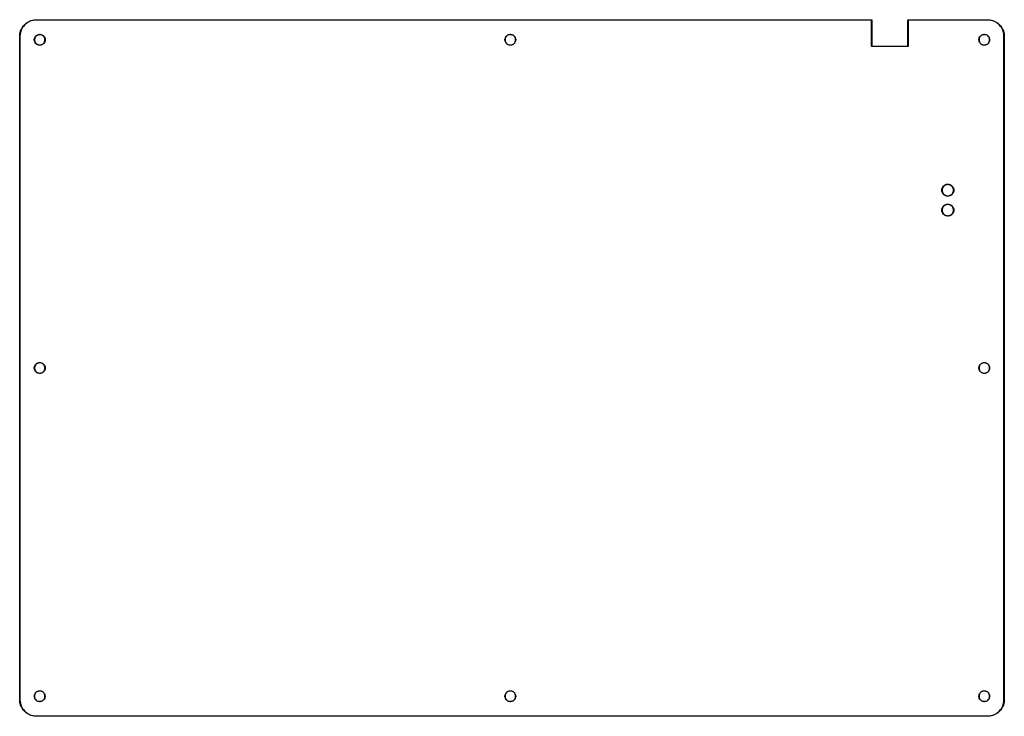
# Model space of a CAD drawing. Extents: x 2 to 13.7, y -9.5 to -1.2.
import ezdxf

# ---------------------------------------------------------------- set-up
doc = ezdxf.new("R2010")
doc.units = 0
doc.header["$MEASUREMENT"] = 0
doc.layers.add('BLACK', color=7, linetype='CONTINUOUS')

msp = doc.modelspace()

# ---------------------------------------------------------------- linework, layer by layer
at = {"layer": 'BLACK', "linetype": 'CONTINUOUS'}
for p, q in [((1.983, -1.298), (1.99, -1.283)), ((1.99, -1.283), (1.999, -1.269)), ((2.001, -1.273), (1.992, -1.288)), ((1.999, -1.269), (2.008, -1.256)), ((2.011, -1.259), (2.001, -1.273)), ((2.008, -1.256), (2.019, -1.243)), ((2.022, -1.246), (2.011, -1.259)), ((2.019, -1.243), (2.031, -1.232)), ((2.034, -1.234), (2.022, -1.246)), ((2.031, -1.232), (2.043, -1.221)), ((2.047, -1.223), (2.034, -1.234)), ((2.043, -1.221), (2.057, -1.212)), ((2.061, -1.213), (2.047, -1.223)), ((2.057, -1.212), (2.071, -1.203)), ((2.075, -1.205), (2.061, -1.213)), ((2.071, -1.203), (2.085, -1.196)), ((2.091, -1.198), (2.075, -1.205)), ((2.085, -1.196), (2.101, -1.19)), ((2.107, -1.192), (2.091, -1.198)), ((2.101, -1.19), (2.117, -1.185)), ((2.123, -1.188), (2.107, -1.192)), ((2.117, -1.185), (2.133, -1.182)), ((2.14, -1.185), (2.123, -1.188)), ((2.133, -1.182), (2.149, -1.18)), ((2.157, -1.183), (2.14, -1.185)), ((2.149, -1.18), (2.165, -1.179)), ((2.165, -1.183), (2.157, -1.183)), ((2.165, -1.179), (12.087, -1.179)), ((12.085, -1.183), (2.165, -1.183)), ((12.085, -1.496), (12.085, -1.183)), ((12.087, -1.179), (12.088, -1.18)), ((12.087, -1.179), (12.087, -1.179)), ((12.088, -1.18), (12.089, -1.181)), ((12.089, -1.181), (12.089, -1.494)), ((12.518, -1.18), (12.519, -1.179)), ((12.518, -1.181), (12.518, -1.18)), ((12.518, -1.18), (12.518, -1.18)), ((12.518, -1.18), (12.518, -1.18)), ((12.518, -1.18), (12.518, -1.18)), ((12.518, -1.494), (12.518, -1.181)), ((12.519, -1.179), (12.519, -1.179)), ((12.519, -1.179), (12.519, -1.179)), ((12.519, -1.179), (12.52, -1.179)), ((12.52, -1.179), (13.464, -1.179)), ((13.465, -1.183), (12.522, -1.183)), ((12.522, -1.183), (12.522, -1.496)), ((13.464, -1.179), (13.465, -1.179)), ((13.465, -1.179), (13.481, -1.18)), ((13.473, -1.183), (13.465, -1.183)), ((13.465, -1.183), (13.465, -1.183)), ((13.49, -1.185), (13.473, -1.183)), ((13.481, -1.18), (13.497, -1.182)), ((13.507, -1.188), (13.49, -1.185)), ((13.497, -1.182), (13.513, -1.185)), ((13.523, -1.192), (13.507, -1.188)), ((13.513, -1.185), (13.529, -1.19)), ((13.539, -1.198), (13.523, -1.192)), ((13.529, -1.19), (13.544, -1.196)), ((13.555, -1.205), (13.539, -1.198)), ((13.544, -1.196), (13.559, -1.203)), ((13.569, -1.213), (13.555, -1.205)), ((13.559, -1.203), (13.573, -1.212)), ((13.583, -1.223), (13.569, -1.213)), ((13.573, -1.212), (13.587, -1.221)), ((13.596, -1.234), (13.583, -1.223)), ((13.587, -1.221), (13.599, -1.232)), ((13.608, -1.246), (13.596, -1.234)), ((13.599, -1.232), (13.611, -1.243)), ((13.619, -1.259), (13.608, -1.246)), ((13.611, -1.243), (13.621, -1.256)), ((13.629, -1.273), (13.619, -1.259)), ((13.621, -1.256), (13.631, -1.269)), ((13.638, -1.288), (13.629, -1.273)), ((13.631, -1.269), (13.639, -1.283)), ((13.639, -1.283), (13.647, -1.298)), ((1.967, -1.362), (1.969, -1.345)), ((1.967, -1.378), (1.967, -1.362)), ((1.967, -9.252), (1.967, -1.378)), ((1.969, -1.345), (1.973, -1.329)), ((1.972, -1.352), (1.97, -1.369)), ((1.97, -1.369), (1.97, -1.378)), ((1.97, -1.378), (1.97, -9.252)), ((1.975, -1.336), (1.972, -1.352)), ((1.973, -1.329), (1.977, -1.313)), ((1.979, -1.319), (1.975, -1.336)), ((1.977, -1.313), (1.983, -1.298)), ((1.985, -1.303), (1.979, -1.319)), ((1.992, -1.288), (1.985, -1.303)), ((2.14, -1.412), (2.142, -1.402)), ((2.142, -1.402), (2.145, -1.392)), ((2.145, -1.403), (2.144, -1.413)), ((2.145, -1.392), (2.149, -1.383)), ((2.148, -1.394), (2.145, -1.403)), ((2.153, -1.385), (2.148, -1.394)), ((2.149, -1.383), (2.155, -1.375)), ((2.158, -1.378), (2.153, -1.385)), ((2.155, -1.375), (2.163, -1.368)), ((2.165, -1.371), (2.158, -1.378)), ((2.163, -1.368), (2.171, -1.362)), ((2.173, -1.365), (2.165, -1.371)), ((2.171, -1.362), (2.18, -1.357)), ((2.181, -1.361), (2.173, -1.365)), ((2.18, -1.357), (2.19, -1.354)), ((2.19, -1.358), (2.181, -1.361)), ((2.19, -1.354), (2.2, -1.353)), ((2.2, -1.356), (2.19, -1.358)), ((2.2, -1.353), (2.21, -1.353)), ((2.21, -1.356), (2.2, -1.356)), ((2.21, -1.353), (2.22, -1.354)), ((2.219, -1.358), (2.21, -1.356)), ((2.228, -1.361), (2.219, -1.358)), ((2.22, -1.354), (2.23, -1.357)), ((2.237, -1.365), (2.228, -1.361)), ((2.23, -1.357), (2.239, -1.362)), ((2.244, -1.371), (2.237, -1.365)), ((2.239, -1.362), (2.247, -1.368)), ((2.251, -1.378), (2.244, -1.371)), ((2.247, -1.368), (2.254, -1.375)), ((2.257, -1.385), (2.251, -1.378)), ((2.254, -1.375), (2.26, -1.383)), ((2.261, -1.394), (2.257, -1.385)), ((2.26, -1.383), (2.265, -1.392)), ((2.264, -1.403), (2.261, -1.394)), ((2.266, -1.413), (2.264, -1.403)), ((2.265, -1.392), (2.268, -1.402)), ((2.268, -1.402), (2.269, -1.412)), ((7.731, -1.412), (7.733, -1.402)), ((7.733, -1.402), (7.736, -1.393)), ((7.735, -1.403), (7.733, -1.412)), ((7.738, -1.394), (7.735, -1.403)), ((7.736, -1.393), (7.741, -1.384)), ((7.742, -1.385), (7.738, -1.394)), ((7.741, -1.384), (7.747, -1.376)), ((7.748, -1.377), (7.742, -1.385)), ((7.747, -1.376), (7.754, -1.369)), ((7.755, -1.37), (7.748, -1.377)), ((7.754, -1.369), (7.762, -1.363)), ((7.763, -1.364), (7.755, -1.37)), ((7.762, -1.363), (7.771, -1.358)), ((7.771, -1.36), (7.763, -1.364)), ((7.771, -1.358), (7.78, -1.355)), ((7.781, -1.357), (7.771, -1.36)), ((7.78, -1.355), (7.79, -1.354)), ((7.79, -1.355), (7.781, -1.357)), ((7.79, -1.354), (7.8, -1.354)), ((7.8, -1.355), (7.79, -1.355)), ((7.8, -1.354), (7.81, -1.355)), ((7.81, -1.357), (7.8, -1.355)), ((7.81, -1.355), (7.82, -1.358)), ((7.819, -1.36), (7.81, -1.357)), ((7.828, -1.364), (7.819, -1.36)), ((7.82, -1.358), (7.829, -1.363)), ((7.836, -1.37), (7.828, -1.364)), ((7.829, -1.363), (7.837, -1.369)), ((7.843, -1.377), (7.836, -1.37)), ((7.837, -1.369), (7.844, -1.376)), ((7.848, -1.385), (7.843, -1.377)), ((7.844, -1.376), (7.85, -1.384)), ((7.853, -1.394), (7.848, -1.385)), ((7.85, -1.384), (7.854, -1.393)), ((7.856, -1.403), (7.853, -1.394)), ((7.854, -1.393), (7.857, -1.402)), ((7.857, -1.412), (7.856, -1.403)), ((7.857, -1.402), (7.859, -1.412)), ((13.361, -1.412), (13.363, -1.402)), ((13.363, -1.402), (13.366, -1.393)), ((13.365, -1.403), (13.363, -1.412)), ((13.368, -1.394), (13.365, -1.403)), ((13.366, -1.393), (13.371, -1.384)), ((13.372, -1.385), (13.368, -1.394)), ((13.371, -1.384), (13.377, -1.376)), ((13.378, -1.377), (13.372, -1.385)), ((13.377, -1.376), (13.384, -1.369)), ((13.385, -1.37), (13.378, -1.377)), ((13.384, -1.369), (13.392, -1.363)), ((13.393, -1.364), (13.385, -1.37)), ((13.392, -1.363), (13.401, -1.358)), ((13.401, -1.36), (13.393, -1.364)), ((13.401, -1.358), (13.41, -1.355)), ((13.411, -1.357), (13.401, -1.36)), ((13.41, -1.355), (13.42, -1.354)), ((13.42, -1.355), (13.411, -1.357)), ((13.42, -1.354), (13.43, -1.354)), ((13.43, -1.355), (13.42, -1.355)), ((13.43, -1.354), (13.44, -1.355)), ((13.44, -1.357), (13.43, -1.355)), ((13.44, -1.355), (13.45, -1.358)), ((13.449, -1.36), (13.44, -1.357)), ((13.458, -1.364), (13.449, -1.36)), ((13.45, -1.358), (13.459, -1.363)), ((13.466, -1.37), (13.458, -1.364)), ((13.459, -1.363), (13.467, -1.369)), ((13.472, -1.377), (13.466, -1.37)), ((13.467, -1.369), (13.474, -1.376)), ((13.478, -1.385), (13.472, -1.377)), ((13.474, -1.376), (13.48, -1.384)), ((13.483, -1.394), (13.478, -1.385)), ((13.48, -1.384), (13.484, -1.393)), ((13.486, -1.403), (13.483, -1.394)), ((13.484, -1.393), (13.487, -1.402)), ((13.487, -1.412), (13.486, -1.403)), ((13.487, -1.402), (13.489, -1.412)), ((13.645, -1.303), (13.638, -1.288)), ((13.651, -1.319), (13.645, -1.303)), ((13.647, -1.298), (13.653, -1.313)), ((13.655, -1.336), (13.651, -1.319)), ((13.653, -1.313), (13.657, -1.329)), ((13.658, -1.352), (13.655, -1.336)), ((13.657, -1.329), (13.661, -1.345)), ((13.659, -1.369), (13.658, -1.352)), ((13.659, -1.378), (13.659, -1.369)), ((13.659, -9.252), (13.659, -1.378)), ((13.661, -1.345), (13.663, -1.362)), ((13.663, -1.362), (13.663, -1.378)), ((13.663, -1.378), (13.663, -9.252)), ((2.14, -1.413), (2.14, -1.412)), ((2.14, -1.422), (2.14, -1.413)), ((2.142, -1.432), (2.14, -1.422)), ((2.145, -1.442), (2.142, -1.432)), ((2.144, -1.413), (2.144, -1.422)), ((2.144, -1.422), (2.145, -1.432)), ((2.145, -1.432), (2.148, -1.441)), ((2.149, -1.451), (2.145, -1.442)), ((2.148, -1.441), (2.153, -1.449)), ((2.155, -1.46), (2.149, -1.451)), ((2.153, -1.449), (2.158, -1.457)), ((2.163, -1.467), (2.155, -1.46)), ((2.158, -1.457), (2.165, -1.464)), ((2.171, -1.473), (2.163, -1.467)), ((2.165, -1.464), (2.173, -1.47)), ((2.18, -1.477), (2.171, -1.473)), ((2.173, -1.47), (2.181, -1.474)), ((2.19, -1.48), (2.18, -1.477)), ((2.181, -1.474), (2.19, -1.477)), ((2.19, -1.477), (2.2, -1.478)), ((2.2, -1.482), (2.19, -1.48)), ((2.2, -1.478), (2.21, -1.478)), ((2.21, -1.482), (2.2, -1.482)), ((2.21, -1.478), (2.219, -1.477)), ((2.22, -1.48), (2.21, -1.482)), ((2.219, -1.477), (2.228, -1.474)), ((2.23, -1.477), (2.22, -1.48)), ((2.228, -1.474), (2.237, -1.47)), ((2.239, -1.473), (2.23, -1.477)), ((2.237, -1.47), (2.244, -1.464)), ((2.247, -1.467), (2.239, -1.473)), ((2.244, -1.464), (2.251, -1.457)), ((2.254, -1.46), (2.247, -1.467)), ((2.251, -1.457), (2.257, -1.449)), ((2.26, -1.451), (2.254, -1.46)), ((2.257, -1.449), (2.261, -1.441)), ((2.265, -1.442), (2.26, -1.451)), ((2.261, -1.441), (2.264, -1.432)), ((2.264, -1.432), (2.266, -1.422)), ((2.268, -1.432), (2.265, -1.442)), ((2.266, -1.422), (2.266, -1.413)), ((2.269, -1.422), (2.268, -1.432)), ((2.269, -1.412), (2.269, -1.422)), ((7.731, -1.422), (7.731, -1.412)), ((7.731, -1.412), (7.731, -1.412)), ((7.733, -1.432), (7.731, -1.422)), ((7.733, -1.412), (7.733, -1.422)), ((7.733, -1.422), (7.735, -1.432)), ((7.736, -1.442), (7.733, -1.432)), ((7.735, -1.432), (7.738, -1.441)), ((7.741, -1.451), (7.736, -1.442)), ((7.738, -1.441), (7.742, -1.45)), ((7.747, -1.459), (7.741, -1.451)), ((7.742, -1.45), (7.748, -1.458)), ((7.754, -1.466), (7.747, -1.459)), ((7.748, -1.458), (7.755, -1.465)), ((7.762, -1.472), (7.754, -1.466)), ((7.755, -1.465), (7.763, -1.47)), ((7.771, -1.476), (7.762, -1.472)), ((7.763, -1.47), (7.771, -1.475)), ((7.771, -1.475), (7.781, -1.478)), ((7.78, -1.48), (7.771, -1.476)), ((7.79, -1.481), (7.78, -1.48)), ((7.781, -1.478), (7.79, -1.479)), ((7.79, -1.479), (7.8, -1.479)), ((7.8, -1.481), (7.79, -1.481)), ((7.8, -1.479), (7.81, -1.478)), ((7.81, -1.48), (7.8, -1.481)), ((7.81, -1.478), (7.819, -1.475)), ((7.82, -1.476), (7.81, -1.48)), ((7.819, -1.475), (7.828, -1.47)), ((7.829, -1.472), (7.82, -1.476)), ((7.828, -1.47), (7.836, -1.465)), ((7.837, -1.466), (7.829, -1.472)), ((7.836, -1.465), (7.843, -1.458)), ((7.844, -1.459), (7.837, -1.466)), ((7.843, -1.458), (7.848, -1.45)), ((7.85, -1.451), (7.844, -1.459)), ((7.848, -1.45), (7.853, -1.441)), ((7.854, -1.442), (7.85, -1.451)), ((7.853, -1.441), (7.856, -1.432)), ((7.857, -1.432), (7.854, -1.442)), ((7.856, -1.432), (7.857, -1.422)), ((7.857, -1.422), (7.857, -1.412)), ((7.859, -1.422), (7.857, -1.432)), ((7.859, -1.412), (7.859, -1.422)), ((12.085, -1.497), (12.085, -1.496)), ((12.086, -1.498), (12.085, -1.497)), ((12.087, -1.498), (12.086, -1.498)), ((12.52, -1.498), (12.087, -1.498)), ((12.089, -1.494), (12.518, -1.494)), ((12.522, -1.497), (12.52, -1.498)), ((12.52, -1.498), (12.52, -1.498)), ((12.522, -1.496), (12.522, -1.497)), ((13.361, -1.422), (13.361, -1.412)), ((13.361, -1.412), (13.361, -1.412)), ((13.363, -1.432), (13.361, -1.422)), ((13.363, -1.412), (13.363, -1.422)), ((13.363, -1.422), (13.365, -1.432)), ((13.366, -1.442), (13.363, -1.432)), ((13.365, -1.432), (13.368, -1.441)), ((13.371, -1.451), (13.366, -1.442)), ((13.368, -1.441), (13.372, -1.45)), ((13.377, -1.459), (13.371, -1.451)), ((13.372, -1.45), (13.378, -1.458)), ((13.384, -1.466), (13.377, -1.459)), ((13.378, -1.458), (13.385, -1.465)), ((13.392, -1.472), (13.384, -1.466)), ((13.385, -1.465), (13.393, -1.47)), ((13.401, -1.476), (13.392, -1.472)), ((13.393, -1.47), (13.401, -1.475)), ((13.401, -1.475), (13.411, -1.478)), ((13.41, -1.48), (13.401, -1.476)), ((13.42, -1.481), (13.41, -1.48)), ((13.411, -1.478), (13.42, -1.479)), ((13.42, -1.479), (13.43, -1.479)), ((13.43, -1.481), (13.42, -1.481)), ((13.43, -1.479), (13.44, -1.478)), ((13.44, -1.48), (13.43, -1.481)), ((13.44, -1.478), (13.449, -1.475)), ((13.45, -1.476), (13.44, -1.48)), ((13.449, -1.475), (13.458, -1.47)), ((13.459, -1.472), (13.45, -1.476)), ((13.458, -1.47), (13.466, -1.465)), ((13.467, -1.466), (13.459, -1.472)), ((13.466, -1.465), (13.472, -1.458)), ((13.474, -1.459), (13.467, -1.466)), ((13.472, -1.458), (13.478, -1.45)), ((13.48, -1.451), (13.474, -1.459)), ((13.478, -1.45), (13.483, -1.441)), ((13.484, -1.442), (13.48, -1.451)), ((13.483, -1.441), (13.486, -1.432)), ((13.487, -1.432), (13.484, -1.442)), ((13.486, -1.432), (13.487, -1.422)), ((13.487, -1.422), (13.487, -1.412)), ((13.489, -1.422), (13.487, -1.432)), ((13.489, -1.412), (13.489, -1.422)), ((12.933, -3.165), (12.939, -3.157)), ((12.939, -3.157), (12.945, -3.151)), ((12.948, -3.154), (12.942, -3.16)), ((12.945, -3.151), (12.953, -3.145)), ((12.955, -3.148), (12.948, -3.154)), ((12.953, -3.145), (12.961, -3.14)), ((12.962, -3.144), (12.955, -3.148)), ((12.961, -3.14), (12.969, -3.137)), ((12.971, -3.14), (12.962, -3.144)), ((12.969, -3.137), (12.978, -3.134)), ((12.979, -3.138), (12.971, -3.14)), ((12.978, -3.134), (12.987, -3.133)), ((12.988, -3.137), (12.979, -3.138)), ((12.987, -3.133), (12.997, -3.133)), ((12.997, -3.137), (12.988, -3.137)), ((12.997, -3.133), (13.006, -3.134)), ((13.005, -3.138), (12.997, -3.137)), ((13.014, -3.14), (13.005, -3.138)), ((13.006, -3.134), (13.015, -3.137)), ((13.022, -3.144), (13.014, -3.14)), ((13.015, -3.137), (13.023, -3.14)), ((13.029, -3.148), (13.022, -3.144)), ((13.023, -3.14), (13.031, -3.145)), ((13.036, -3.154), (13.029, -3.148)), ((13.031, -3.145), (13.039, -3.151)), ((13.043, -3.16), (13.036, -3.154)), ((13.039, -3.151), (13.045, -3.157)), ((13.045, -3.157), (13.051, -3.165)), ((12.921, -3.199), (12.923, -3.19)), ((12.921, -3.2), (12.921, -3.199)), ((12.921, -3.209), (12.921, -3.2)), ((12.923, -3.218), (12.921, -3.209)), ((12.923, -3.19), (12.925, -3.181)), ((12.925, -3.227), (12.923, -3.218)), ((12.925, -3.181), (12.929, -3.173)), ((12.926, -3.191), (12.925, -3.2)), ((12.925, -3.2), (12.925, -3.208)), ((12.925, -3.208), (12.926, -3.217)), ((12.929, -3.235), (12.925, -3.227)), ((12.929, -3.182), (12.926, -3.191)), ((12.926, -3.217), (12.929, -3.225)), ((12.929, -3.173), (12.933, -3.165)), ((12.932, -3.174), (12.929, -3.182)), ((12.929, -3.225), (12.932, -3.234)), ((12.933, -3.243), (12.929, -3.235)), ((12.936, -3.167), (12.932, -3.174)), ((12.932, -3.234), (12.936, -3.241)), ((12.939, -3.251), (12.933, -3.243)), ((12.942, -3.16), (12.936, -3.167)), ((12.936, -3.241), (12.942, -3.248)), ((12.945, -3.257), (12.939, -3.251)), ((12.942, -3.248), (12.948, -3.254)), ((12.953, -3.263), (12.945, -3.257)), ((12.948, -3.254), (12.955, -3.26)), ((12.961, -3.267), (12.953, -3.263)), ((12.955, -3.26), (12.962, -3.264)), ((12.969, -3.271), (12.961, -3.267)), ((12.962, -3.264), (12.971, -3.267)), ((12.978, -3.273), (12.969, -3.271)), ((12.971, -3.267), (12.979, -3.27)), ((12.987, -3.275), (12.978, -3.273)), ((12.979, -3.27), (12.988, -3.271)), ((12.997, -3.275), (12.987, -3.275)), ((12.988, -3.271), (12.997, -3.271)), ((12.997, -3.271), (13.005, -3.27)), ((13.006, -3.273), (12.997, -3.275)), ((13.005, -3.27), (13.014, -3.267)), ((13.015, -3.271), (13.006, -3.273)), ((13.014, -3.267), (13.022, -3.264)), ((13.023, -3.267), (13.015, -3.271)), ((13.022, -3.264), (13.029, -3.26)), ((13.031, -3.263), (13.023, -3.267)), ((13.029, -3.26), (13.036, -3.254)), ((13.039, -3.257), (13.031, -3.263)), ((13.036, -3.254), (13.043, -3.248)), ((13.045, -3.251), (13.039, -3.257)), ((13.048, -3.167), (13.043, -3.16)), ((13.043, -3.248), (13.048, -3.241)), ((13.051, -3.243), (13.045, -3.251)), ((13.052, -3.174), (13.048, -3.167)), ((13.048, -3.241), (13.052, -3.234)), ((13.051, -3.165), (13.056, -3.173)), ((13.056, -3.235), (13.051, -3.243)), ((13.056, -3.182), (13.052, -3.174)), ((13.052, -3.234), (13.056, -3.225)), ((13.056, -3.173), (13.059, -3.181)), ((13.058, -3.191), (13.056, -3.182)), ((13.056, -3.225), (13.058, -3.217)), ((13.059, -3.227), (13.056, -3.235)), ((13.059, -3.2), (13.058, -3.191)), ((13.058, -3.217), (13.059, -3.208)), ((13.059, -3.181), (13.062, -3.19)), ((13.059, -3.208), (13.059, -3.2)), ((13.062, -3.218), (13.059, -3.227)), ((13.062, -3.19), (13.063, -3.199)), ((13.063, -3.209), (13.062, -3.218)), ((13.063, -3.199), (13.063, -3.209)), ((12.939, -3.393), (12.945, -3.387)), ((12.948, -3.39), (12.942, -3.396)), ((12.945, -3.387), (12.953, -3.381)), ((12.955, -3.384), (12.948, -3.39)), ((12.953, -3.381), (12.961, -3.377)), ((12.962, -3.38), (12.955, -3.384)), ((12.961, -3.377), (12.969, -3.373)), ((12.971, -3.377), (12.962, -3.38)), ((12.969, -3.373), (12.978, -3.371)), ((12.979, -3.374), (12.971, -3.377)), ((12.978, -3.371), (12.987, -3.369)), ((12.988, -3.373), (12.979, -3.374)), ((12.987, -3.369), (12.997, -3.369)), ((12.997, -3.373), (12.988, -3.373)), ((12.997, -3.369), (13.006, -3.371)), ((13.005, -3.374), (12.997, -3.373)), ((13.014, -3.377), (13.005, -3.374)), ((13.006, -3.371), (13.015, -3.373)), ((13.022, -3.38), (13.014, -3.377)), ((13.015, -3.373), (13.023, -3.377)), ((13.029, -3.384), (13.022, -3.38)), ((13.023, -3.377), (13.031, -3.381)), ((13.036, -3.39), (13.029, -3.384)), ((13.031, -3.381), (13.039, -3.387)), ((13.043, -3.396), (13.036, -3.39)), ((13.039, -3.387), (13.045, -3.393)), ((12.921, -3.436), (12.923, -3.426)), ((12.921, -3.445), (12.921, -3.436)), ((12.921, -3.436), (12.921, -3.436)), ((12.923, -3.454), (12.921, -3.445)), ((12.923, -3.426), (12.925, -3.417)), ((12.925, -3.463), (12.923, -3.454)), ((12.925, -3.417), (12.929, -3.409)), ((12.926, -3.427), (12.925, -3.436)), ((12.925, -3.436), (12.925, -3.445)), ((12.925, -3.445), (12.926, -3.453)), ((12.929, -3.472), (12.925, -3.463)), ((12.929, -3.419), (12.926, -3.427)), ((12.926, -3.453), (12.929, -3.462)), ((12.929, -3.409), (12.933, -3.401)), ((12.932, -3.41), (12.929, -3.419)), ((12.929, -3.462), (12.932, -3.47)), ((12.933, -3.48), (12.929, -3.472)), ((12.936, -3.403), (12.932, -3.41)), ((12.932, -3.47), (12.936, -3.477)), ((12.933, -3.401), (12.939, -3.393)), ((12.939, -3.487), (12.933, -3.48)), ((12.942, -3.396), (12.936, -3.403)), ((12.936, -3.477), (12.942, -3.484)), ((12.945, -3.493), (12.939, -3.487)), ((12.942, -3.484), (12.948, -3.491)), ((12.953, -3.499), (12.945, -3.493)), ((12.948, -3.491), (12.955, -3.496)), ((12.961, -3.504), (12.953, -3.499)), ((12.955, -3.496), (12.962, -3.5)), ((12.969, -3.507), (12.961, -3.504)), ((12.962, -3.5), (12.971, -3.504)), ((12.978, -3.51), (12.969, -3.507)), ((12.971, -3.504), (12.979, -3.506)), ((12.979, -3.506), (12.988, -3.507)), ((12.988, -3.507), (12.997, -3.507)), ((12.997, -3.507), (13.005, -3.506)), ((13.005, -3.506), (13.014, -3.504)), ((13.015, -3.507), (13.006, -3.51)), ((13.014, -3.504), (13.022, -3.5)), ((13.023, -3.504), (13.015, -3.507)), ((13.022, -3.5), (13.029, -3.496)), ((13.031, -3.499), (13.023, -3.504)), ((13.029, -3.496), (13.036, -3.491)), ((13.039, -3.493), (13.031, -3.499)), ((13.036, -3.491), (13.043, -3.484)), ((13.045, -3.487), (13.039, -3.493)), ((13.048, -3.403), (13.043, -3.396)), ((13.043, -3.484), (13.048, -3.477)), ((13.045, -3.393), (13.051, -3.401)), ((13.051, -3.48), (13.045, -3.487)), ((13.052, -3.41), (13.048, -3.403)), ((13.048, -3.477), (13.052, -3.47)), ((13.051, -3.401), (13.056, -3.409)), ((13.056, -3.472), (13.051, -3.48)), ((13.056, -3.419), (13.052, -3.41)), ((13.052, -3.47), (13.056, -3.462)), ((13.056, -3.409), (13.059, -3.417)), ((13.058, -3.427), (13.056, -3.419)), ((13.056, -3.462), (13.058, -3.453)), ((13.059, -3.463), (13.056, -3.472)), ((13.059, -3.436), (13.058, -3.427)), ((13.058, -3.453), (13.059, -3.445)), ((13.059, -3.417), (13.062, -3.426)), ((13.059, -3.445), (13.059, -3.436)), ((13.062, -3.454), (13.059, -3.463)), ((13.062, -3.426), (13.063, -3.436)), ((13.063, -3.445), (13.062, -3.454)), ((13.063, -3.436), (13.063, -3.445)), ((12.987, -3.511), (12.978, -3.51)), ((12.997, -3.511), (12.987, -3.511)), ((13.006, -3.51), (12.997, -3.511)), ((2.163, -5.266), (2.171, -5.26)), ((2.173, -5.263), (2.165, -5.268)), ((2.171, -5.26), (2.18, -5.255)), ((2.181, -5.258), (2.173, -5.263)), ((2.18, -5.255), (2.19, -5.252)), ((2.19, -5.255), (2.181, -5.258)), ((2.19, -5.252), (2.2, -5.25)), ((2.2, -5.254), (2.19, -5.255)), ((2.2, -5.25), (2.21, -5.25)), ((2.21, -5.254), (2.2, -5.254)), ((2.21, -5.25), (2.22, -5.252)), ((2.219, -5.255), (2.21, -5.254)), ((2.228, -5.258), (2.219, -5.255)), ((2.22, -5.252), (2.23, -5.255)), ((2.237, -5.263), (2.228, -5.258)), ((2.23, -5.255), (2.239, -5.26)), ((2.244, -5.268), (2.237, -5.263)), ((2.239, -5.26), (2.247, -5.266)), ((13.384, -5.266), (13.392, -5.26)), ((13.393, -5.262), (13.385, -5.268)), ((13.392, -5.26), (13.401, -5.256)), ((13.401, -5.257), (13.393, -5.262)), ((13.401, -5.256), (13.41, -5.253)), ((13.411, -5.254), (13.401, -5.257)), ((13.41, -5.253), (13.42, -5.251)), ((13.42, -5.253), (13.411, -5.254)), ((13.42, -5.251), (13.43, -5.251)), ((13.43, -5.253), (13.42, -5.253)), ((13.43, -5.251), (13.44, -5.253)), ((13.44, -5.254), (13.43, -5.253)), ((13.44, -5.253), (13.45, -5.256)), ((13.449, -5.257), (13.44, -5.254)), ((13.458, -5.262), (13.449, -5.257)), ((13.45, -5.256), (13.459, -5.26)), ((13.466, -5.268), (13.458, -5.262)), ((13.459, -5.26), (13.467, -5.266)), ((2.14, -5.31), (2.142, -5.3)), ((2.14, -5.32), (2.14, -5.31)), ((2.14, -5.31), (2.14, -5.31)), ((2.142, -5.33), (2.14, -5.32)), ((2.142, -5.3), (2.145, -5.29)), ((2.145, -5.34), (2.142, -5.33)), ((2.145, -5.301), (2.144, -5.31)), ((2.144, -5.31), (2.144, -5.32)), ((2.144, -5.32), (2.145, -5.329)), ((2.145, -5.29), (2.149, -5.281)), ((2.148, -5.292), (2.145, -5.301)), ((2.145, -5.329), (2.148, -5.338)), ((2.149, -5.349), (2.145, -5.34)), ((2.153, -5.283), (2.148, -5.292)), ((2.148, -5.338), (2.153, -5.347)), ((2.149, -5.281), (2.155, -5.273)), ((2.155, -5.357), (2.149, -5.349)), ((2.158, -5.275), (2.153, -5.283)), ((2.153, -5.347), (2.158, -5.355)), ((2.155, -5.273), (2.163, -5.266)), ((2.163, -5.364), (2.155, -5.357)), ((2.165, -5.268), (2.158, -5.275)), ((2.158, -5.355), (2.165, -5.362)), ((2.171, -5.37), (2.163, -5.364)), ((2.165, -5.362), (2.173, -5.367)), ((2.18, -5.375), (2.171, -5.37)), ((2.173, -5.367), (2.181, -5.372)), ((2.19, -5.378), (2.18, -5.375)), ((2.181, -5.372), (2.19, -5.374)), ((2.19, -5.374), (2.2, -5.376)), ((2.2, -5.38), (2.19, -5.378)), ((2.2, -5.376), (2.21, -5.376)), ((2.21, -5.38), (2.2, -5.38)), ((2.21, -5.376), (2.219, -5.374)), ((2.22, -5.378), (2.21, -5.38)), ((2.219, -5.374), (2.228, -5.372)), ((2.23, -5.375), (2.22, -5.378)), ((2.228, -5.372), (2.237, -5.367)), ((2.239, -5.37), (2.23, -5.375)), ((2.237, -5.367), (2.244, -5.362)), ((2.247, -5.364), (2.239, -5.37)), ((2.251, -5.275), (2.244, -5.268)), ((2.244, -5.362), (2.251, -5.355)), ((2.247, -5.266), (2.254, -5.273)), ((2.254, -5.357), (2.247, -5.364)), ((2.257, -5.283), (2.251, -5.275)), ((2.251, -5.355), (2.257, -5.347)), ((2.254, -5.273), (2.26, -5.281)), ((2.26, -5.349), (2.254, -5.357)), ((2.261, -5.292), (2.257, -5.283)), ((2.257, -5.347), (2.261, -5.338)), ((2.26, -5.281), (2.265, -5.29)), ((2.265, -5.34), (2.26, -5.349)), ((2.264, -5.301), (2.261, -5.292)), ((2.261, -5.338), (2.264, -5.329)), ((2.266, -5.31), (2.264, -5.301)), ((2.264, -5.329), (2.266, -5.32)), ((2.265, -5.29), (2.268, -5.3)), ((2.268, -5.33), (2.265, -5.34)), ((2.266, -5.32), (2.266, -5.31)), ((2.268, -5.3), (2.269, -5.31)), ((2.269, -5.32), (2.268, -5.33)), ((2.269, -5.31), (2.269, -5.32)), ((13.361, -5.31), (13.363, -5.3)), ((13.361, -5.32), (13.361, -5.31)), ((13.361, -5.31), (13.361, -5.31)), ((13.363, -5.33), (13.361, -5.32)), ((13.363, -5.3), (13.366, -5.29)), ((13.365, -5.3), (13.363, -5.31)), ((13.363, -5.31), (13.363, -5.32)), ((13.363, -5.32), (13.365, -5.329)), ((13.366, -5.339), (13.363, -5.33)), ((13.368, -5.291), (13.365, -5.3)), ((13.365, -5.329), (13.368, -5.339)), ((13.366, -5.29), (13.371, -5.282)), ((13.371, -5.348), (13.366, -5.339)), ((13.372, -5.282), (13.368, -5.291)), ((13.368, -5.339), (13.372, -5.347)), ((13.371, -5.282), (13.377, -5.273)), ((13.377, -5.357), (13.371, -5.348)), ((13.378, -5.275), (13.372, -5.282)), ((13.372, -5.347), (13.378, -5.355)), ((13.377, -5.273), (13.384, -5.266)), ((13.384, -5.364), (13.377, -5.357)), ((13.385, -5.268), (13.378, -5.275)), ((13.378, -5.355), (13.385, -5.362)), ((13.392, -5.37), (13.384, -5.364)), ((13.385, -5.362), (13.393, -5.368)), ((13.401, -5.374), (13.392, -5.37)), ((13.393, -5.368), (13.401, -5.372)), ((13.401, -5.372), (13.411, -5.375)), ((13.41, -5.377), (13.401, -5.374)), ((13.42, -5.379), (13.41, -5.377)), ((13.411, -5.375), (13.42, -5.377)), ((13.42, -5.377), (13.43, -5.377)), ((13.43, -5.379), (13.42, -5.379)), ((13.43, -5.377), (13.44, -5.375)), ((13.44, -5.377), (13.43, -5.379)), ((13.44, -5.375), (13.449, -5.372)), ((13.45, -5.374), (13.44, -5.377)), ((13.449, -5.372), (13.458, -5.368)), ((13.459, -5.37), (13.45, -5.374)), ((13.458, -5.368), (13.466, -5.362)), ((13.467, -5.364), (13.459, -5.37)), ((13.472, -5.275), (13.466, -5.268)), ((13.466, -5.362), (13.472, -5.355)), ((13.467, -5.266), (13.474, -5.273)), ((13.474, -5.357), (13.467, -5.364)), ((13.478, -5.282), (13.472, -5.275)), ((13.472, -5.355), (13.478, -5.347)), ((13.474, -5.273), (13.48, -5.282)), ((13.48, -5.348), (13.474, -5.357)), ((13.483, -5.291), (13.478, -5.282)), ((13.478, -5.347), (13.483, -5.339)), ((13.48, -5.282), (13.484, -5.29)), ((13.484, -5.339), (13.48, -5.348)), ((13.486, -5.3), (13.483, -5.291)), ((13.483, -5.339), (13.486, -5.329)), ((13.484, -5.29), (13.487, -5.3)), ((13.487, -5.33), (13.484, -5.339)), ((13.487, -5.31), (13.486, -5.3)), ((13.486, -5.329), (13.487, -5.32)), ((13.487, -5.3), (13.489, -5.31)), ((13.487, -5.32), (13.487, -5.31)), ((13.489, -5.32), (13.487, -5.33)), ((13.489, -5.31), (13.489, -5.32)), ((2.141, -9.208), (2.143, -9.198)), ((2.141, -9.218), (2.141, -9.208)), ((2.141, -9.208), (2.141, -9.208)), ((2.143, -9.228), (2.141, -9.218)), ((2.143, -9.198), (2.146, -9.188)), ((2.144, -9.198), (2.143, -9.208)), ((2.143, -9.208), (2.143, -9.217)), ((2.143, -9.217), (2.144, -9.227)), ((2.146, -9.237), (2.143, -9.228)), ((2.147, -9.189), (2.144, -9.198)), ((2.144, -9.227), (2.147, -9.236)), ((2.146, -9.188), (2.15, -9.179)), ((2.15, -9.246), (2.146, -9.237)), ((2.152, -9.18), (2.147, -9.189)), ((2.147, -9.236), (2.152, -9.245)), ((2.15, -9.179), (2.156, -9.171)), ((2.157, -9.172), (2.152, -9.18)), ((2.156, -9.171), (2.163, -9.164)), ((2.164, -9.165), (2.157, -9.172)), ((2.163, -9.164), (2.171, -9.158)), ((2.172, -9.16), (2.164, -9.165)), ((2.171, -9.158), (2.18, -9.153)), ((2.181, -9.155), (2.172, -9.16)), ((2.18, -9.153), (2.19, -9.15)), ((2.19, -9.152), (2.181, -9.155)), ((2.19, -9.15), (2.2, -9.149)), ((2.2, -9.151), (2.19, -9.152)), ((2.2, -9.149), (2.21, -9.149)), ((2.21, -9.151), (2.2, -9.151)), ((2.21, -9.149), (2.22, -9.15)), ((2.219, -9.152), (2.21, -9.151)), ((2.229, -9.155), (2.219, -9.152)), ((2.22, -9.15), (2.229, -9.153)), ((2.229, -9.153), (2.238, -9.158)), ((2.237, -9.16), (2.229, -9.155)), ((2.245, -9.165), (2.237, -9.16)), ((2.238, -9.158), (2.246, -9.164)), ((2.252, -9.172), (2.245, -9.165)), ((2.246, -9.164), (2.253, -9.171)), ((2.258, -9.18), (2.252, -9.172)), ((2.253, -9.171), (2.259, -9.179)), ((2.262, -9.189), (2.258, -9.18)), ((2.258, -9.245), (2.262, -9.236)), ((2.259, -9.179), (2.264, -9.188)), ((2.264, -9.237), (2.259, -9.246)), ((2.265, -9.198), (2.262, -9.189)), ((2.262, -9.236), (2.265, -9.227)), ((2.264, -9.188), (2.267, -9.198)), ((2.267, -9.228), (2.264, -9.237)), ((2.267, -9.208), (2.265, -9.198)), ((2.265, -9.227), (2.267, -9.217)), ((2.267, -9.198), (2.269, -9.208)), ((2.267, -9.217), (2.267, -9.208)), ((2.269, -9.218), (2.267, -9.228)), ((2.269, -9.208), (2.269, -9.218)), ((7.731, -9.208), (7.733, -9.198)), ((7.731, -9.218), (7.731, -9.208)), ((7.731, -9.208), (7.731, -9.208)), ((7.733, -9.228), (7.731, -9.218)), ((7.733, -9.198), (7.736, -9.188)), ((7.735, -9.198), (7.733, -9.208)), ((7.733, -9.208), (7.733, -9.217)), ((7.733, -9.217), (7.735, -9.227)), ((7.736, -9.237), (7.733, -9.228)), ((7.738, -9.189), (7.735, -9.198)), ((7.735, -9.227), (7.738, -9.236)), ((7.736, -9.188), (7.741, -9.179)), ((7.741, -9.246), (7.736, -9.237)), ((7.742, -9.18), (7.738, -9.189)), ((7.738, -9.236), (7.742, -9.245)), ((7.741, -9.179), (7.747, -9.171)), ((7.748, -9.172), (7.742, -9.18)), ((7.747, -9.171), (7.754, -9.164)), ((7.755, -9.165), (7.748, -9.172)), ((7.754, -9.164), (7.762, -9.158)), ((7.763, -9.16), (7.755, -9.165)), ((7.762, -9.158), (7.771, -9.153)), ((7.771, -9.155), (7.763, -9.16)), ((7.771, -9.153), (7.78, -9.15)), ((7.781, -9.152), (7.771, -9.155)), ((7.78, -9.15), (7.79, -9.149)), ((7.79, -9.151), (7.781, -9.152)), ((7.79, -9.149), (7.8, -9.149)), ((7.8, -9.151), (7.79, -9.151)), ((7.8, -9.149), (7.81, -9.15)), ((7.81, -9.152), (7.8, -9.151)), ((7.81, -9.15), (7.82, -9.153)), ((7.819, -9.155), (7.81, -9.152)), ((7.828, -9.16), (7.819, -9.155)), ((7.82, -9.153), (7.829, -9.158)), ((7.836, -9.165), (7.828, -9.16)), ((7.829, -9.158), (7.837, -9.164)), ((7.843, -9.172), (7.836, -9.165)), ((7.837, -9.164), (7.844, -9.171)), ((7.848, -9.18), (7.843, -9.172)), ((7.844, -9.171), (7.85, -9.179)), ((7.853, -9.189), (7.848, -9.18)), ((7.848, -9.245), (7.853, -9.236)), ((7.85, -9.179), (7.854, -9.188)), ((7.854, -9.237), (7.85, -9.246)), ((7.856, -9.198), (7.853, -9.189)), ((7.853, -9.236), (7.856, -9.227)), ((7.854, -9.188), (7.857, -9.198)), ((7.857, -9.228), (7.854, -9.237)), ((7.857, -9.208), (7.856, -9.198)), ((7.856, -9.227), (7.857, -9.217)), ((7.857, -9.198), (7.859, -9.208)), ((7.857, -9.217), (7.857, -9.208)), ((7.859, -9.218), (7.857, -9.228)), ((7.859, -9.208), (7.859, -9.218)), ((13.361, -9.208), (13.363, -9.198)), ((13.361, -9.218), (13.361, -9.208)), ((13.361, -9.208), (13.361, -9.208)), ((13.363, -9.228), (13.361, -9.218)), ((13.363, -9.198), (13.366, -9.188)), ((13.365, -9.198), (13.363, -9.208)), ((13.363, -9.208), (13.363, -9.217)), ((13.363, -9.217), (13.365, -9.227)), ((13.366, -9.237), (13.363, -9.228)), ((13.368, -9.189), (13.365, -9.198)), ((13.365, -9.227), (13.368, -9.236)), ((13.366, -9.188), (13.371, -9.179)), ((13.371, -9.246), (13.366, -9.237)), ((13.372, -9.18), (13.368, -9.189)), ((13.368, -9.236), (13.372, -9.245)), ((13.371, -9.179), (13.377, -9.171)), ((13.378, -9.172), (13.372, -9.18)), ((13.377, -9.171), (13.384, -9.164)), ((13.385, -9.165), (13.378, -9.172)), ((13.384, -9.164), (13.392, -9.158)), ((13.393, -9.16), (13.385, -9.165)), ((13.392, -9.158), (13.401, -9.153)), ((13.401, -9.155), (13.393, -9.16)), ((13.401, -9.153), (13.41, -9.15)), ((13.411, -9.152), (13.401, -9.155)), ((13.41, -9.15), (13.42, -9.149)), ((13.42, -9.151), (13.411, -9.152)), ((13.42, -9.149), (13.43, -9.149)), ((13.43, -9.151), (13.42, -9.151)), ((13.43, -9.149), (13.44, -9.15)), ((13.44, -9.152), (13.43, -9.151)), ((13.44, -9.15), (13.45, -9.153)), ((13.449, -9.155), (13.44, -9.152)), ((13.458, -9.16), (13.449, -9.155)), ((13.45, -9.153), (13.459, -9.158)), ((13.466, -9.165), (13.458, -9.16)), ((13.459, -9.158), (13.467, -9.164)), ((13.472, -9.172), (13.466, -9.165)), ((13.467, -9.164), (13.474, -9.171)), ((13.478, -9.18), (13.472, -9.172)), ((13.474, -9.171), (13.48, -9.179)), ((13.483, -9.189), (13.478, -9.18)), ((13.478, -9.245), (13.483, -9.236)), ((13.48, -9.179), (13.484, -9.188)), ((13.484, -9.237), (13.48, -9.246)), ((13.486, -9.198), (13.483, -9.189)), ((13.483, -9.236), (13.486, -9.227)), ((13.484, -9.188), (13.487, -9.198)), ((13.487, -9.228), (13.484, -9.237)), ((13.487, -9.208), (13.486, -9.198)), ((13.486, -9.227), (13.487, -9.217)), ((13.487, -9.198), (13.489, -9.208)), ((13.487, -9.217), (13.487, -9.208)), ((13.489, -9.218), (13.487, -9.228)), ((13.489, -9.208), (13.489, -9.218)), ((1.967, -9.268), (1.967, -9.252)), ((1.969, -9.285), (1.967, -9.268)), ((1.973, -9.301), (1.969, -9.285)), ((1.97, -9.252), (1.97, -9.26)), ((1.97, -9.26), (1.972, -9.277)), ((1.972, -9.277), (1.975, -9.294)), ((1.977, -9.317), (1.973, -9.301)), ((1.975, -9.294), (1.979, -9.311)), ((1.983, -9.332), (1.977, -9.317)), ((1.979, -9.311), (1.985, -9.327)), ((1.99, -9.347), (1.983, -9.332)), ((1.985, -9.327), (1.992, -9.342)), ((1.999, -9.361), (1.99, -9.347)), ((1.992, -9.342), (2.001, -9.357)), ((2.001, -9.357), (2.011, -9.371)), ((2.156, -9.254), (2.15, -9.246)), ((2.152, -9.245), (2.157, -9.253)), ((2.163, -9.261), (2.156, -9.254)), ((2.157, -9.253), (2.164, -9.26)), ((2.171, -9.267), (2.163, -9.261)), ((2.164, -9.26), (2.172, -9.266)), ((2.18, -9.272), (2.171, -9.267)), ((2.172, -9.266), (2.181, -9.27)), ((2.19, -9.275), (2.18, -9.272)), ((2.181, -9.27), (2.19, -9.273)), ((2.19, -9.273), (2.2, -9.275)), ((2.2, -9.276), (2.19, -9.275)), ((2.2, -9.275), (2.21, -9.275)), ((2.21, -9.276), (2.2, -9.276)), ((2.21, -9.275), (2.219, -9.273)), ((2.22, -9.275), (2.21, -9.276)), ((2.219, -9.273), (2.229, -9.27)), ((2.229, -9.272), (2.22, -9.275)), ((2.229, -9.27), (2.237, -9.266)), ((2.238, -9.267), (2.229, -9.272)), ((2.237, -9.266), (2.245, -9.26)), ((2.246, -9.261), (2.238, -9.267)), ((2.245, -9.26), (2.252, -9.253)), ((2.253, -9.254), (2.246, -9.261)), ((2.252, -9.253), (2.258, -9.245)), ((2.259, -9.246), (2.253, -9.254)), ((7.747, -9.254), (7.741, -9.246)), ((7.742, -9.245), (7.748, -9.253)), ((7.754, -9.261), (7.747, -9.254)), ((7.748, -9.253), (7.755, -9.26)), ((7.762, -9.267), (7.754, -9.261)), ((7.755, -9.26), (7.763, -9.266)), ((7.771, -9.272), (7.762, -9.267)), ((7.763, -9.266), (7.771, -9.27)), ((7.771, -9.27), (7.781, -9.273)), ((7.78, -9.275), (7.771, -9.272)), ((7.79, -9.276), (7.78, -9.275)), ((7.781, -9.273), (7.79, -9.275)), ((7.79, -9.275), (7.8, -9.275)), ((7.8, -9.276), (7.79, -9.276)), ((7.8, -9.275), (7.81, -9.273)), ((7.81, -9.275), (7.8, -9.276)), ((7.81, -9.273), (7.819, -9.27)), ((7.82, -9.272), (7.81, -9.275)), ((7.819, -9.27), (7.828, -9.266)), ((7.829, -9.267), (7.82, -9.272)), ((7.828, -9.266), (7.836, -9.26)), ((7.837, -9.261), (7.829, -9.267)), ((7.836, -9.26), (7.843, -9.253)), ((7.844, -9.254), (7.837, -9.261)), ((7.843, -9.253), (7.848, -9.245)), ((7.85, -9.246), (7.844, -9.254)), ((13.377, -9.254), (13.371, -9.246)), ((13.372, -9.245), (13.378, -9.253)), ((13.384, -9.261), (13.377, -9.254)), ((13.378, -9.253), (13.385, -9.26)), ((13.392, -9.267), (13.384, -9.261)), ((13.385, -9.26), (13.393, -9.266)), ((13.401, -9.272), (13.392, -9.267)), ((13.393, -9.266), (13.401, -9.27)), ((13.401, -9.27), (13.411, -9.273)), ((13.41, -9.275), (13.401, -9.272)), ((13.42, -9.276), (13.41, -9.275)), ((13.411, -9.273), (13.42, -9.275)), ((13.42, -9.275), (13.43, -9.275)), ((13.43, -9.276), (13.42, -9.276)), ((13.43, -9.275), (13.44, -9.273)), ((13.44, -9.275), (13.43, -9.276)), ((13.44, -9.273), (13.449, -9.27)), ((13.45, -9.272), (13.44, -9.275)), ((13.449, -9.27), (13.458, -9.266)), ((13.459, -9.267), (13.45, -9.272)), ((13.458, -9.266), (13.466, -9.26)), ((13.467, -9.261), (13.459, -9.267)), ((13.466, -9.26), (13.472, -9.253)), ((13.474, -9.254), (13.467, -9.261)), ((13.472, -9.253), (13.478, -9.245)), ((13.48, -9.246), (13.474, -9.254)), ((13.619, -9.371), (13.629, -9.357)), ((13.629, -9.357), (13.638, -9.342)), ((13.639, -9.347), (13.631, -9.361)), ((13.638, -9.342), (13.645, -9.327)), ((13.647, -9.332), (13.639, -9.347)), ((13.645, -9.327), (13.651, -9.311)), ((13.653, -9.317), (13.647, -9.332)), ((13.651, -9.311), (13.655, -9.294)), ((13.657, -9.301), (13.653, -9.317)), ((13.655, -9.294), (13.658, -9.277)), ((13.661, -9.285), (13.657, -9.301)), ((13.658, -9.277), (13.659, -9.26)), ((13.659, -9.26), (13.659, -9.252)), ((13.663, -9.268), (13.661, -9.285)), ((13.663, -9.252), (13.663, -9.268)), ((2.008, -9.374), (1.999, -9.361)), ((2.019, -9.387), (2.008, -9.374)), ((2.011, -9.371), (2.022, -9.384)), ((2.031, -9.398), (2.019, -9.387)), ((2.022, -9.384), (2.034, -9.396)), ((2.043, -9.409), (2.031, -9.398)), ((2.034, -9.396), (2.047, -9.407)), ((2.057, -9.418), (2.043, -9.409)), ((2.047, -9.407), (2.061, -9.416)), ((2.071, -9.427), (2.057, -9.418)), ((2.061, -9.416), (2.075, -9.425)), ((2.085, -9.434), (2.071, -9.427)), ((2.075, -9.425), (2.091, -9.432)), ((2.101, -9.44), (2.085, -9.434)), ((2.091, -9.432), (2.107, -9.438)), ((2.117, -9.445), (2.101, -9.44)), ((2.107, -9.438), (2.123, -9.442)), ((2.133, -9.448), (2.117, -9.445)), ((2.123, -9.442), (2.14, -9.445)), ((2.149, -9.45), (2.133, -9.448)), ((2.14, -9.445), (2.157, -9.447)), ((2.165, -9.451), (2.149, -9.45)), ((2.157, -9.447), (2.165, -9.447)), ((2.165, -9.447), (13.465, -9.447)), ((13.465, -9.451), (2.165, -9.451)), ((13.465, -9.447), (13.473, -9.447)), ((13.481, -9.45), (13.465, -9.451)), ((13.473, -9.447), (13.49, -9.445)), ((13.497, -9.448), (13.481, -9.45)), ((13.49, -9.445), (13.507, -9.442)), ((13.513, -9.445), (13.497, -9.448)), ((13.507, -9.442), (13.523, -9.438)), ((13.529, -9.44), (13.513, -9.445)), ((13.523, -9.438), (13.539, -9.432)), ((13.544, -9.434), (13.529, -9.44)), ((13.539, -9.432), (13.555, -9.425)), ((13.559, -9.427), (13.544, -9.434)), ((13.555, -9.425), (13.569, -9.416)), ((13.573, -9.418), (13.559, -9.427)), ((13.569, -9.416), (13.583, -9.407)), ((13.587, -9.409), (13.573, -9.418)), ((13.583, -9.407), (13.596, -9.396)), ((13.599, -9.398), (13.587, -9.409)), ((13.596, -9.396), (13.608, -9.384)), ((13.611, -9.387), (13.599, -9.398)), ((13.608, -9.384), (13.619, -9.371)), ((13.621, -9.374), (13.611, -9.387)), ((13.631, -9.361), (13.621, -9.374))]:
    msp.add_line(p, q, dxfattribs=at)

doc.saveas('drawing.dxf')
